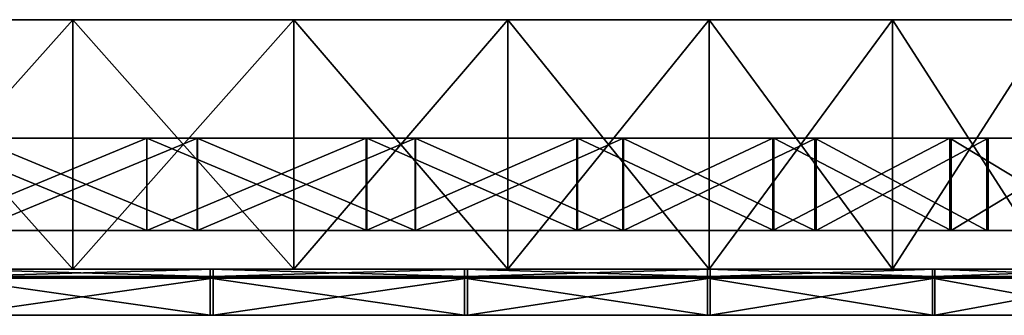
# Model space of a CAD drawing. Header units: millimetres. Extents: x 0 to 349, y 0 to 32.
# Tile 3 of 4: x 175 to 282, y 0 to 32. Entities that reach past the tile are written whole.
import ezdxf

# ---------------------------------------------------------------- set-up
doc = ezdxf.new("R2010")
doc.units = ezdxf.units.MM
doc.header["$LTSCALE"] = 25.4
doc.layers.get('0').update_dxf_attribs({"true_color": 0xff5454})

# ---------------------------------------------------------------- blocks, each defined once
blk = doc.blocks.new('RING-LED-L-MIRROR-10278.STL')
at = {"color": 250, "true_color": 0x262626}
mesh = blk.add_polyface(dxfattribs=at)
corners = [(-23.56, -0.2, -149.01), (24.55, -0.2, -147.07), (0.57, -0.2, -149.98), (-47.23, -0.2, -144.17), (47.76, -0.2, -140.35), (-69.82, -0.2, -135.61), (69.58, -0.2, -129.99), (-90.74, -0.2, -123.53), (89.46, -0.2, -116.27), (-109.45, -0.2, -108.25), (106.88, -0.2, -99.53), (-125.47, -0.2, -90.17), (121.39, -0.2, -80.22), (-138.38, -0.2, -69.75), (132.62, -0.2, -58.83), (-147.85, -0.2, -47.53), (140.27, -0.2, -35.92), (-153.63, -0.2, -24.08), (144.14, -0.2, -12.08), (-155.57, -0.2), (144.14, -0.2, 12.08), (-153.63, -0.2, 24.08), (140.27, -0.2, 35.92), (-147.85, -0.2, 47.53), (132.62, -0.2, 58.83), (-138.38, -0.2, 69.75), (121.39, -0.2, 80.22), (-125.47, -0.2, 90.17), (106.88, -0.2, 99.53), (-109.45, -0.2, 108.25), (89.46, -0.2, 116.27), (-90.74, -0.2, 123.53), (69.58, -0.2, 129.99), (-69.82, -0.2, 135.61), (47.76, -0.2, 140.35), (-47.23, -0.2, 144.17), (24.55, -0.2, 147.07), (-23.56, -0.2, 149.01), (0.57, -0.2, 149.98)]
mesh.append_faces([[corners[k] for k in face] for face in [(0, 1, 2), (36, 37, 38)]], dxfattribs={"vtx0": -1, "color": 250})
mesh.append_faces([[corners[k] for k in face] for face in [(1, 3, 4), (4, 5, 6), (6, 7, 8), (8, 9, 10), (10, 11, 12), (12, 13, 14), (14, 15, 16), (16, 17, 18), (18, 19, 20), (20, 21, 22), (22, 23, 24), (24, 25, 26), (26, 27, 28), (28, 29, 30), (30, 31, 32), (32, 33, 34), (34, 35, 36)]], dxfattribs={"vtx0": -1, "vtx1": -1, "color": 250})
mesh.append_faces([[corners[k] for k in face] for face in [(1, 0, 3), (4, 3, 5), (6, 5, 7), (8, 7, 9), (10, 9, 11), (12, 11, 13), (14, 13, 15), (16, 15, 17), (18, 17, 19), (20, 19, 21), (22, 21, 23), (24, 23, 25), (26, 25, 27), (28, 27, 29), (30, 29, 31), (32, 31, 33), (34, 33, 35), (36, 35, 37)]], dxfattribs={"vtx0": -1, "vtx2": -1, "color": 250})
mesh = blk.add_polyface(dxfattribs=at)
corners = [(0.57, -0.2, -149.98), (-23.56, -27.2, -149.01), (-23.56, -0.2, -149.01), (0.57, -27.2, -149.98)]
mesh.append_faces([[corners[k] for k in face] for face in [(0, 1, 2), (1, 0, 3)]], dxfattribs={"vtx0": -1, "color": 250})
mesh = blk.add_polyface(dxfattribs=at)
corners = [(0.57, -27.2, 149.98), (-23.56, -0.2, 149.01), (-23.56, -27.2, 149.01), (0.57, -0.2, 149.98)]
mesh.append_faces([[corners[k] for k in face] for face in [(0, 1, 2), (1, 0, 3)]], dxfattribs={"vtx0": -1, "color": 250})
mesh = blk.add_polyface(dxfattribs=at)
corners = [(24.55, -0.2, -147.07), (0.57, -27.2, -149.98), (0.57, -0.2, -149.98), (24.55, -27.2, -147.07)]
mesh.append_faces([[corners[k] for k in face] for face in [(0, 1, 2), (1, 0, 3)]], dxfattribs={"vtx0": -1, "color": 250})
mesh = blk.add_polyface(dxfattribs=at)
corners = [(24.55, -27.2, 147.07), (0.57, -0.2, 149.98), (0.57, -27.2, 149.98), (24.55, -0.2, 147.07)]
mesh.append_faces([[corners[k] for k in face] for face in [(0, 1, 2), (1, 0, 3)]], dxfattribs={"vtx0": -1, "color": 250})
mesh = blk.add_polyface(dxfattribs=at)
corners = [(47.76, -0.2, -140.35), (24.55, -27.2, -147.07), (24.55, -0.2, -147.07), (47.76, -27.2, -140.35)]
mesh.append_faces([[corners[k] for k in face] for face in [(0, 1, 2), (1, 0, 3)]], dxfattribs={"vtx0": -1, "color": 250})
mesh = blk.add_polyface(dxfattribs=at)
corners = [(47.76, -27.2, 140.35), (24.55, -0.2, 147.07), (24.55, -27.2, 147.07), (47.76, -0.2, 140.35)]
mesh.append_faces([[corners[k] for k in face] for face in [(0, 1, 2), (1, 0, 3)]], dxfattribs={"vtx0": -1, "color": 250})
mesh = blk.add_polyface(dxfattribs=at)
corners = [(69.58, -0.2, -129.99), (47.76, -27.2, -140.35), (47.76, -0.2, -140.35), (69.58, -27.2, -129.99)]
mesh.append_faces([[corners[k] for k in face] for face in [(0, 1, 2), (1, 0, 3)]], dxfattribs={"vtx0": -1, "color": 250})
mesh = blk.add_polyface(dxfattribs=at)
corners = [(69.58, -27.2, 129.99), (47.76, -0.2, 140.35), (47.76, -27.2, 140.35), (69.58, -0.2, 129.99)]
mesh.append_faces([[corners[k] for k in face] for face in [(0, 1, 2), (1, 0, 3)]], dxfattribs={"vtx0": -1, "color": 250})
mesh = blk.add_polyface(dxfattribs=at)
corners = [(89.46, -0.2, -116.27), (69.58, -27.2, -129.99), (69.58, -0.2, -129.99), (89.46, -27.2, -116.27)]
mesh.append_faces([[corners[k] for k in face] for face in [(0, 1, 2), (1, 0, 3)]], dxfattribs={"vtx0": -1, "color": 250})
mesh = blk.add_polyface(dxfattribs=at)
corners = [(89.46, -27.2, 116.27), (69.58, -0.2, 129.99), (69.58, -27.2, 129.99), (89.46, -0.2, 116.27)]
mesh.append_faces([[corners[k] for k in face] for face in [(0, 1, 2), (1, 0, 3)]], dxfattribs={"vtx0": -1, "color": 250})
mesh = blk.add_polyface(dxfattribs=at)
corners = [(106.88, -0.2, -99.53), (89.46, -27.2, -116.27), (89.46, -0.2, -116.27), (106.88, -27.2, -99.53)]
mesh.append_faces([[corners[k] for k in face] for face in [(0, 1, 2), (1, 0, 3)]], dxfattribs={"vtx0": -1, "color": 250})
mesh = blk.add_polyface(dxfattribs=at)
corners = [(106.88, -27.2, 99.53), (89.46, -0.2, 116.27), (89.46, -27.2, 116.27), (106.88, -0.2, 99.53)]
mesh.append_faces([[corners[k] for k in face] for face in [(0, 1, 2), (1, 0, 3)]], dxfattribs={"vtx0": -1, "color": 250})
at = {"color": 7, "true_color": 0xffffff}
mesh = blk.add_polyface(dxfattribs=at)
corners = [(-34.15, -13.03, -148.48), (-10.09, -13.03, -150.93), (-10.09, -13.03, -151.15), (-34.1, -13.03, -148.26), (-57.46, -13.03, -142), (-57.39, -13.03, -141.79), (-79.45, -13.03, -131.89), (-79.34, -13.03, -131.69), (-99.54, -13.03, -118.39), (-99.41, -13.03, -118.22), (-117.23, -13.03, -101.87), (-117.06, -13.03, -101.72), (-132.05, -13.03, -82.74), (-131.86, -13.03, -82.62), (-143.62, -13.03, -61.49), (-143.42, -13.03, -61.4), (-151.66, -13.03, -38.66), (-151.45, -13.03, -38.6), (-155.96, -13.03, -14.84), (-155.74, -13.03, -14.82), (-156.4, -13.03, 9.36), (-156.18, -13.03, 9.34), (-152.76, -13.03, 33.26), (-152.97, -13.03, 33.31), (-145.57, -13.03, 56.34), (-145.77, -13.03, 56.42), (-134.79, -13.03, 77.96), (-134.97, -13.03, 78.08), (-120.69, -13.03, 97.59), (-120.86, -13.03, 97.74), (-103.65, -13.03, 114.73), (-103.79, -13.03, 114.89), (-84.09, -13.03, 128.92), (-84.2, -13.03, 129.11), (-62.52, -13.03, 139.81), (-62.6, -13.03, 140.01), (-39.48, -13.03, 147.12), (-39.53, -13.03, 147.33), (-15.58, -13.03, 150.66), (-15.59, -13.03, 150.88), (103.42, -13.03, -104.62), (118.89, -13.03, -86.03), (103.57, -13.03, -104.77), (118.71, -13.03, -85.91), (131.02, -13.03, -65.09), (130.83, -13.03, -65), (139.66, -13.03, -42.48), (139.45, -13.03, -42.42), (144.58, -13.03, -18.79), (144.36, -13.03, -18.76), (145.65, -13.03, 5.39), (145.43, -13.03, 5.38), (142.64, -13.03, 29.39), (142.86, -13.03, 29.43), (136.06, -13.03, 52.64), (136.26, -13.03, 52.72), (125.85, -13.03, 74.54), (126.04, -13.03, 74.65), (112.27, -13.03, 94.54), (112.45, -13.03, 94.67), (95.69, -13.03, 112.11), (95.83, -13.03, 112.27), (76.51, -13.03, 126.81), (76.62, -13.03, 127), (55.23, -13.03, 138.26), (55.31, -13.03, 138.47), (32.39, -13.03, 146.18), (32.45, -13.03, 146.39), (8.59, -13.03, 150.34), (8.61, -13.03, 150.56), (14.08, -13.03, -149.95), (14.05, -13.03, -149.73), (37.75, -13.03, -144.91), (37.69, -13.03, -144.7), (60.31, -13.03, -136.16), (60.22, -13.03, -135.96), (81.19, -13.03, -123.92), (81.07, -13.03, -123.74), (99.85, -13.03, -108.51), (99.7, -13.03, -108.35)]
mesh.append_faces([[corners[k] for k in face] for face in [(40, 41, 42), (78, 77, 79)]], dxfattribs={"vtx0": -1, "color": 7})
mesh.append_faces([[corners[k] for k in face] for face in [(0, 1, 2), (1, 0, 3), (3, 4, 5), (5, 6, 7), (7, 8, 9), (9, 10, 11), (11, 12, 13), (13, 14, 15), (15, 16, 17), (17, 18, 19), (19, 20, 21), (21, 20, 22), (22, 23, 24), (24, 25, 26), (26, 27, 28), (28, 29, 30), (30, 31, 32), (32, 33, 34), (34, 35, 36), (36, 37, 38), (41, 43, 44), (44, 45, 46), (46, 47, 48), (48, 49, 50), (50, 52, 53), (53, 54, 55), (55, 56, 57), (57, 58, 59), (59, 60, 61), (61, 62, 63), (63, 64, 65), (65, 66, 67), (67, 68, 69), (69, 38, 39), (70, 71, 72), (72, 73, 74), (74, 75, 76), (76, 77, 78)]], dxfattribs={"vtx0": -1, "vtx1": -1, "color": 7})
mesh.append_faces([[corners[k] for k in face] for face in [(3, 0, 4), (5, 4, 6), (7, 6, 8), (9, 8, 10), (11, 10, 12), (13, 12, 14), (15, 14, 16), (17, 16, 18), (19, 18, 20), (22, 20, 23), (24, 23, 25), (26, 25, 27), (28, 27, 29), (30, 29, 31), (32, 31, 33), (34, 33, 35), (36, 35, 37), (38, 37, 39), (41, 40, 43), (44, 43, 45), (46, 45, 47), (48, 47, 49), (50, 49, 51), (50, 51, 52), (53, 52, 54), (55, 54, 56), (57, 56, 58), (59, 58, 60), (61, 60, 62), (63, 62, 64), (65, 64, 66), (67, 66, 68), (69, 68, 38), (1, 70, 2), (70, 1, 71), (72, 71, 73), (74, 73, 75), (76, 75, 77)]], dxfattribs={"vtx0": -1, "vtx2": -1, "color": 7})
mesh = blk.add_polyface(dxfattribs=at)
corners = [(8.61, -23.03, 150.56), (-15.59, -13.03, 150.88), (-15.59, -23.03, 150.88), (8.61, -13.03, 150.56)]
mesh.append_faces([[corners[k] for k in face] for face in [(0, 1, 2), (1, 0, 3)]], dxfattribs={"vtx0": -1, "color": 7})
mesh = blk.add_polyface(dxfattribs=at)
corners = [(8.59, -13.03, 150.34), (-15.58, -23.03, 150.66), (-15.58, -13.03, 150.66), (8.59, -23.03, 150.34)]
mesh.append_faces([[corners[k] for k in face] for face in [(0, 1, 2), (1, 0, 3)]], dxfattribs={"vtx0": -1, "color": 7})
mesh = blk.add_polyface(dxfattribs=at)
corners = [(14.08, -13.03, -149.95), (-10.09, -23.03, -151.15), (-10.09, -13.03, -151.15), (14.08, -23.03, -149.95)]
mesh.append_faces([[corners[k] for k in face] for face in [(0, 1, 2), (1, 0, 3)]], dxfattribs={"vtx0": -1, "color": 7})
mesh = blk.add_polyface(dxfattribs=at)
corners = [(14.05, -23.03, -149.73), (-10.09, -13.03, -150.93), (-10.09, -23.03, -150.93), (14.05, -13.03, -149.73)]
mesh.append_faces([[corners[k] for k in face] for face in [(0, 1, 2), (1, 0, 3)]], dxfattribs={"vtx0": -1, "color": 7})
mesh = blk.add_polyface(dxfattribs=at)
corners = [(32.39, -13.03, 146.18), (8.59, -23.03, 150.34), (8.59, -13.03, 150.34), (32.39, -23.03, 146.18)]
mesh.append_faces([[corners[k] for k in face] for face in [(0, 1, 2), (1, 0, 3)]], dxfattribs={"vtx0": -1, "color": 7})
mesh = blk.add_polyface(dxfattribs=at)
corners = [(32.45, -23.03, 146.39), (8.61, -13.03, 150.56), (8.61, -23.03, 150.56), (32.45, -13.03, 146.39)]
mesh.append_faces([[corners[k] for k in face] for face in [(0, 1, 2), (1, 0, 3)]], dxfattribs={"vtx0": -1, "color": 7})
mesh = blk.add_polyface(dxfattribs=at)
corners = [(37.69, -23.03, -144.7), (14.05, -13.03, -149.73), (14.05, -23.03, -149.73), (37.69, -13.03, -144.7)]
mesh.append_faces([[corners[k] for k in face] for face in [(0, 1, 2), (1, 0, 3)]], dxfattribs={"vtx0": -1, "color": 7})
mesh = blk.add_polyface(dxfattribs=at)
corners = [(37.75, -13.03, -144.91), (14.08, -23.03, -149.95), (14.08, -13.03, -149.95), (37.75, -23.03, -144.91)]
mesh.append_faces([[corners[k] for k in face] for face in [(0, 1, 2), (1, 0, 3)]], dxfattribs={"vtx0": -1, "color": 7})
mesh = blk.add_polyface(dxfattribs=at)
corners = [(55.23, -13.03, 138.26), (32.39, -23.03, 146.18), (32.39, -13.03, 146.18), (55.23, -23.03, 138.26)]
mesh.append_faces([[corners[k] for k in face] for face in [(0, 1, 2), (1, 0, 3)]], dxfattribs={"vtx0": -1, "color": 7})
mesh = blk.add_polyface(dxfattribs=at)
corners = [(55.31, -23.03, 138.47), (32.45, -13.03, 146.39), (32.45, -23.03, 146.39), (55.31, -13.03, 138.47)]
mesh.append_faces([[corners[k] for k in face] for face in [(0, 1, 2), (1, 0, 3)]], dxfattribs={"vtx0": -1, "color": 7})
mesh = blk.add_polyface(dxfattribs=at)
corners = [(60.22, -23.03, -135.96), (37.69, -13.03, -144.7), (37.69, -23.03, -144.7), (60.22, -13.03, -135.96)]
mesh.append_faces([[corners[k] for k in face] for face in [(0, 1, 2), (1, 0, 3)]], dxfattribs={"vtx0": -1, "color": 7})
mesh = blk.add_polyface(dxfattribs=at)
corners = [(60.31, -13.03, -136.16), (37.75, -23.03, -144.91), (37.75, -13.03, -144.91), (60.31, -23.03, -136.16)]
mesh.append_faces([[corners[k] for k in face] for face in [(0, 1, 2), (1, 0, 3)]], dxfattribs={"vtx0": -1, "color": 7})
mesh = blk.add_polyface(dxfattribs=at)
corners = [(76.51, -13.03, 126.81), (55.23, -23.03, 138.26), (55.23, -13.03, 138.26), (76.51, -23.03, 126.81)]
mesh.append_faces([[corners[k] for k in face] for face in [(0, 1, 2), (1, 0, 3)]], dxfattribs={"vtx0": -1, "color": 7})
mesh = blk.add_polyface(dxfattribs=at)
corners = [(76.62, -23.03, 127), (55.31, -13.03, 138.47), (55.31, -23.03, 138.47), (76.62, -13.03, 127)]
mesh.append_faces([[corners[k] for k in face] for face in [(0, 1, 2), (1, 0, 3)]], dxfattribs={"vtx0": -1, "color": 7})
mesh = blk.add_polyface(dxfattribs=at)
corners = [(81.07, -23.03, -123.74), (60.22, -13.03, -135.96), (60.22, -23.03, -135.96), (81.07, -13.03, -123.74)]
mesh.append_faces([[corners[k] for k in face] for face in [(0, 1, 2), (1, 0, 3)]], dxfattribs={"vtx0": -1, "color": 7})
mesh = blk.add_polyface(dxfattribs=at)
corners = [(81.19, -13.03, -123.92), (60.31, -23.03, -136.16), (60.31, -13.03, -136.16), (81.19, -23.03, -123.92)]
mesh.append_faces([[corners[k] for k in face] for face in [(0, 1, 2), (1, 0, 3)]], dxfattribs={"vtx0": -1, "color": 7})
mesh = blk.add_polyface(dxfattribs=at)
corners = [(95.69, -13.03, 112.11), (76.51, -23.03, 126.81), (76.51, -13.03, 126.81), (95.69, -23.03, 112.11)]
mesh.append_faces([[corners[k] for k in face] for face in [(0, 1, 2), (1, 0, 3)]], dxfattribs={"vtx0": -1, "color": 7})
mesh = blk.add_polyface(dxfattribs=at)
corners = [(95.83, -23.03, 112.27), (76.62, -13.03, 127), (76.62, -23.03, 127), (95.83, -13.03, 112.27)]
mesh.append_faces([[corners[k] for k in face] for face in [(0, 1, 2), (1, 0, 3)]], dxfattribs={"vtx0": -1, "color": 7})
mesh = blk.add_polyface(dxfattribs=at)
corners = [(99.7, -23.03, -108.35), (81.07, -13.03, -123.74), (81.07, -23.03, -123.74), (99.7, -13.03, -108.35)]
mesh.append_faces([[corners[k] for k in face] for face in [(0, 1, 2), (1, 0, 3)]], dxfattribs={"vtx0": -1, "color": 7})
mesh = blk.add_polyface(dxfattribs=at)
corners = [(99.85, -13.03, -108.51), (81.19, -23.03, -123.92), (81.19, -13.03, -123.92), (99.85, -23.03, -108.51)]
mesh.append_faces([[corners[k] for k in face] for face in [(0, 1, 2), (1, 0, 3)]], dxfattribs={"vtx0": -1, "color": 7})
mesh = blk.add_polyface(dxfattribs=at)
corners = [(95.69, -13.03, 112.11), (112.27, -23.03, 94.54), (95.69, -23.03, 112.11), (112.27, -13.03, 94.54)]
mesh.append_faces([[corners[k] for k in face] for face in [(0, 1, 2), (1, 0, 3)]], dxfattribs={"vtx0": -1, "color": 7})
mesh = blk.add_polyface(dxfattribs=at)
corners = [(112.45, -13.03, 94.67), (95.83, -23.03, 112.27), (112.45, -23.03, 94.67), (95.83, -13.03, 112.27)]
mesh.append_faces([[corners[k] for k in face] for face in [(0, 1, 2), (1, 0, 3)]], dxfattribs={"vtx0": -1, "color": 7})
mesh = blk.add_polyface(dxfattribs=at)
corners = [(99.85, -13.03, -108.51), (99.7, -23.03, -108.35), (99.85, -23.03, -108.51), (99.7, -13.03, -108.35)]
mesh.append_faces([[corners[k] for k in face] for face in [(0, 1, 2), (1, 0, 3)]], dxfattribs={"vtx0": -1, "color": 7})
mesh = blk.add_polyface(dxfattribs=at)
corners = [(14.08, -23.03, -149.95), (-10.09, -23.03, -150.93), (-10.09, -23.03, -151.15), (14.05, -23.03, -149.73), (37.75, -23.03, -144.91), (37.69, -23.03, -144.7), (60.31, -23.03, -136.16), (60.22, -23.03, -135.96), (81.19, -23.03, -123.92), (81.07, -23.03, -123.74), (99.85, -23.03, -108.51), (99.7, -23.03, -108.35), (118.89, -23.03, -86.03), (103.42, -23.03, -104.62), (103.57, -23.03, -104.77), (118.71, -23.03, -85.91), (131.02, -23.03, -65.09), (130.83, -23.03, -65), (139.66, -23.03, -42.48), (139.45, -23.03, -42.42), (144.58, -23.03, -18.79), (144.36, -23.03, -18.76), (145.65, -23.03, 5.39), (145.43, -23.03, 5.38), (142.64, -23.03, 29.39), (142.86, -23.03, 29.43), (136.06, -23.03, 52.64), (136.26, -23.03, 52.72), (125.85, -23.03, 74.54), (126.04, -23.03, 74.65), (112.27, -23.03, 94.54), (112.45, -23.03, 94.67), (95.69, -23.03, 112.11), (95.83, -23.03, 112.27), (76.51, -23.03, 126.81), (76.62, -23.03, 127), (55.23, -23.03, 138.26), (55.31, -23.03, 138.47), (32.39, -23.03, 146.18), (32.45, -23.03, 146.39), (8.59, -23.03, 150.34), (8.61, -23.03, 150.56), (-15.58, -23.03, 150.66), (-15.59, -23.03, 150.88), (-34.15, -23.03, -148.48), (-34.1, -23.03, -148.26), (-57.46, -23.03, -142), (-57.39, -23.03, -141.79), (-79.45, -23.03, -131.89), (-79.34, -23.03, -131.69), (-99.54, -23.03, -118.39), (-99.41, -23.03, -118.22), (-117.23, -23.03, -101.87), (-117.06, -23.03, -101.72), (-132.05, -23.03, -82.74), (-131.86, -23.03, -82.62), (-143.62, -23.03, -61.49), (-143.42, -23.03, -61.4), (-151.66, -23.03, -38.66), (-151.45, -23.03, -38.6), (-155.96, -23.03, -14.84), (-155.74, -23.03, -14.82), (-156.4, -23.03, 9.36), (-156.18, -23.03, 9.34), (-152.76, -23.03, 33.26), (-152.97, -23.03, 33.31), (-145.57, -23.03, 56.34), (-145.77, -23.03, 56.42), (-134.79, -23.03, 77.96), (-134.97, -23.03, 78.08), (-120.69, -23.03, 97.59), (-120.86, -23.03, 97.74), (-103.65, -23.03, 114.73), (-103.79, -23.03, 114.89), (-84.09, -23.03, 128.92), (-84.2, -23.03, 129.11), (-62.52, -23.03, 139.81), (-62.6, -23.03, 140.01), (-39.48, -23.03, 147.12), (-39.53, -23.03, 147.33)]
mesh.append_faces([[corners[k] for k in face] for face in [(9, 10, 11), (12, 13, 14)]], dxfattribs={"vtx0": -1, "color": 7})
mesh.append_faces([[corners[k] for k in face] for face in [(0, 1, 2), (1, 0, 3), (3, 4, 5), (5, 6, 7), (7, 8, 9), (13, 12, 15), (15, 16, 17), (17, 18, 19), (19, 20, 21), (21, 22, 23), (23, 22, 24), (24, 25, 26), (26, 27, 28), (28, 29, 30), (30, 31, 32), (32, 33, 34), (34, 35, 36), (36, 37, 38), (38, 39, 40), (40, 41, 42), (44, 45, 46), (46, 47, 48), (48, 49, 50), (50, 51, 52), (52, 53, 54), (54, 55, 56), (56, 57, 58), (58, 59, 60), (60, 61, 62), (62, 64, 65), (65, 66, 67), (67, 68, 69), (69, 70, 71), (71, 72, 73), (73, 74, 75), (75, 76, 77), (77, 78, 79), (79, 42, 43)]], dxfattribs={"vtx0": -1, "vtx1": -1, "color": 7})
mesh.append_faces([[corners[k] for k in face] for face in [(3, 0, 4), (5, 4, 6), (7, 6, 8), (9, 8, 10), (15, 12, 16), (17, 16, 18), (19, 18, 20), (21, 20, 22), (24, 22, 25), (26, 25, 27), (28, 27, 29), (30, 29, 31), (32, 31, 33), (34, 33, 35), (36, 35, 37), (38, 37, 39), (40, 39, 41), (42, 41, 43), (1, 44, 2), (44, 1, 45), (46, 45, 47), (48, 47, 49), (50, 49, 51), (52, 51, 53), (54, 53, 55), (56, 55, 57), (58, 57, 59), (60, 59, 61), (62, 61, 63), (62, 63, 64), (65, 64, 66), (67, 66, 68), (69, 68, 70), (71, 70, 72), (73, 72, 74), (75, 74, 76), (77, 76, 78), (79, 78, 42)]], dxfattribs={"vtx0": -1, "vtx2": -1, "color": 7})
at = {"color": 250, "true_color": 0x262626}
mesh = blk.add_polyface(dxfattribs=at)
corners = [(-40.32, -27.2, -171.49), (15.78, -27.2, -173.71), (-12.36, -27.2, -174.86), (43.37, -27.2, -168.05), (-67.38, -27.2, -163.68), (69.69, -27.2, -158.04), (-92.83, -27.2, -151.63), (94.07, -27.2, -143.93), (-116.03, -27.2, -135.65), (115.87, -27.2, -126.1), (-136.36, -27.2, -116.16), (134.53, -27.2, -105.01), (-153.29, -27.2, -93.66), (149.56, -27.2, -81.19), (-166.41, -27.2, -68.74), (160.57, -27.2, -55.27), (-175.35, -27.2, -42.03), (167.29, -27.2, -27.92), (-179.89, -27.2, -14.24), (169.53, -27.2, 0.16), (-179.91, -27.2, 13.93), (167.24, -27.2, 28.23), (-175.42, -27.2, 41.73), (160.47, -27.2, 55.56), (-166.53, -27.2, 68.45), (149.41, -27.2, 81.46), (-160.5, -27.2, 81.19), (-153.46, -27.2, 93.4), (134.34, -27.2, 105.25), (-136.56, -27.2, 115.93), (115.64, -27.2, 126.32), (-116.27, -27.2, 135.46), (93.81, -27.2, 144.11), (-93.11, -27.2, 151.48), (69.41, -27.2, 158.17), (-67.67, -27.2, 163.57), (43.07, -27.2, 168.13), (-40.63, -27.2, 171.43), (15.47, -27.2, 173.74), (-12.67, -27.2, 174.85)]
mesh.append_faces([[corners[k] for k in face] for face in [(0, 1, 2), (38, 37, 39)]], dxfattribs={"vtx0": -1, "color": 250})
mesh.append_faces([[corners[k] for k in face] for face in [(1, 0, 3), (3, 4, 5), (5, 6, 7), (7, 8, 9), (9, 10, 11), (11, 12, 13), (13, 14, 15), (15, 16, 17), (17, 18, 19), (19, 20, 21), (21, 22, 23), (23, 24, 25), (25, 27, 28), (28, 29, 30), (30, 31, 32), (32, 33, 34), (34, 35, 36), (36, 37, 38)]], dxfattribs={"vtx0": -1, "vtx1": -1, "color": 250})
mesh.append_faces([[corners[k] for k in face] for face in [(3, 0, 4), (5, 4, 6), (7, 6, 8), (9, 8, 10), (11, 10, 12), (13, 12, 14), (15, 14, 16), (17, 16, 18), (19, 18, 20), (21, 20, 22), (23, 22, 24), (25, 24, 26), (25, 26, 27), (28, 27, 29), (30, 29, 31), (32, 31, 33), (34, 33, 35), (36, 35, 37)]], dxfattribs={"vtx0": -1, "vtx2": -1, "color": 250})
mesh = blk.add_polyface(dxfattribs=at)
corners = [(24.55, -27.2, -147.07), (-23.56, -27.2, -149.01), (0.57, -27.2, -149.98), (-47.23, -27.2, -144.17), (47.76, -27.2, -140.35), (-69.82, -27.2, -135.61), (69.58, -27.2, -129.99), (-90.74, -27.2, -123.53), (89.46, -27.2, -116.27), (-109.45, -27.2, -108.25), (106.88, -27.2, -99.53), (-125.47, -27.2, -90.17), (121.39, -27.2, -80.22), (-138.38, -27.2, -69.75), (132.62, -27.2, -58.83), (-147.85, -27.2, -47.53), (140.27, -27.2, -35.92), (-153.63, -27.2, -24.08), (144.14, -27.2, -12.08), (-155.57, -27.2), (144.14, -27.2, 12.08), (-153.63, -27.2, 24.08), (140.27, -27.2, 35.92), (-147.85, -27.2, 47.53), (132.62, -27.2, 58.83), (-138.38, -27.2, 69.75), (121.39, -27.2, 80.22), (-125.47, -27.2, 90.17), (106.88, -27.2, 99.53), (-109.45, -27.2, 108.25), (89.46, -27.2, 116.27), (-90.74, -27.2, 123.53), (69.58, -27.2, 129.99), (-69.82, -27.2, 135.61), (47.76, -27.2, 140.35), (-47.23, -27.2, 144.17), (24.55, -27.2, 147.07), (-23.56, -27.2, 149.01), (0.57, -27.2, 149.98)]
mesh.append_faces([[corners[k] for k in face] for face in [(0, 1, 2), (37, 36, 38)]], dxfattribs={"vtx0": -1, "color": 250})
mesh.append_faces([[corners[k] for k in face] for face in [(1, 0, 3), (3, 4, 5), (5, 6, 7), (7, 8, 9), (9, 10, 11), (11, 12, 13), (13, 14, 15), (15, 16, 17), (17, 18, 19), (19, 20, 21), (21, 22, 23), (23, 24, 25), (25, 26, 27), (27, 28, 29), (29, 30, 31), (31, 32, 33), (33, 34, 35), (35, 36, 37)]], dxfattribs={"vtx0": -1, "vtx1": -1, "color": 250})
mesh.append_faces([[corners[k] for k in face] for face in [(3, 0, 4), (5, 4, 6), (7, 6, 8), (9, 8, 10), (11, 10, 12), (13, 12, 14), (15, 14, 16), (17, 16, 18), (19, 18, 20), (21, 20, 22), (23, 22, 24), (25, 24, 26), (27, 26, 28), (29, 28, 30), (31, 30, 32), (33, 32, 34), (35, 34, 36)]], dxfattribs={"vtx0": -1, "vtx2": -1, "color": 250})
mesh = blk.add_polyface(dxfattribs=at)
corners = [(15.47, -28, 173.74), (-12.67, -27.2, 174.85), (-12.67, -28, 174.85), (15.47, -27.2, 173.74)]
mesh.append_faces([[corners[k] for k in face] for face in [(0, 1, 2), (1, 0, 3)]], dxfattribs={"vtx0": -1, "color": 250})
mesh = blk.add_polyface(dxfattribs=at)
corners = [(15.78, -27.2, -173.71), (-12.36, -28, -174.86), (-12.36, -27.2, -174.86), (15.78, -28, -173.71)]
mesh.append_faces([[corners[k] for k in face] for face in [(0, 1, 2), (1, 0, 3)]], dxfattribs={"vtx0": -1, "color": 250})
mesh = blk.add_polyface(dxfattribs=at)
corners = [(43.07, -28, 168.13), (15.47, -27.2, 173.74), (15.47, -28, 173.74), (43.07, -27.2, 168.13)]
mesh.append_faces([[corners[k] for k in face] for face in [(0, 1, 2), (1, 0, 3)]], dxfattribs={"vtx0": -1, "color": 250})
mesh = blk.add_polyface(dxfattribs=at)
corners = [(43.37, -27.2, -168.05), (15.78, -28, -173.71), (15.78, -27.2, -173.71), (43.37, -28, -168.05)]
mesh.append_faces([[corners[k] for k in face] for face in [(0, 1, 2), (1, 0, 3)]], dxfattribs={"vtx0": -1, "color": 250})
mesh = blk.add_polyface(dxfattribs=at)
corners = [(69.41, -28, 158.17), (43.07, -27.2, 168.13), (43.07, -28, 168.13), (69.41, -27.2, 158.17)]
mesh.append_faces([[corners[k] for k in face] for face in [(0, 1, 2), (1, 0, 3)]], dxfattribs={"vtx0": -1, "color": 250})
mesh = blk.add_polyface(dxfattribs=at)
corners = [(69.69, -27.2, -158.04), (43.37, -28, -168.05), (43.37, -27.2, -168.05), (69.69, -28, -158.04)]
mesh.append_faces([[corners[k] for k in face] for face in [(0, 1, 2), (1, 0, 3)]], dxfattribs={"vtx0": -1, "color": 250})
mesh = blk.add_polyface(dxfattribs=at)
corners = [(93.81, -28, 144.11), (69.41, -27.2, 158.17), (69.41, -28, 158.17), (93.81, -27.2, 144.11)]
mesh.append_faces([[corners[k] for k in face] for face in [(0, 1, 2), (1, 0, 3)]], dxfattribs={"vtx0": -1, "color": 250})
mesh = blk.add_polyface(dxfattribs=at)
corners = [(94.07, -27.2, -143.93), (69.69, -28, -158.04), (69.69, -27.2, -158.04), (94.07, -28, -143.93)]
mesh.append_faces([[corners[k] for k in face] for face in [(0, 1, 2), (1, 0, 3)]], dxfattribs={"vtx0": -1, "color": 250})
mesh = blk.add_polyface(dxfattribs=at)
corners = [(115.64, -28, 126.32), (93.81, -27.2, 144.11), (93.81, -28, 144.11), (115.64, -27.2, 126.32)]
mesh.append_faces([[corners[k] for k in face] for face in [(0, 1, 2), (1, 0, 3)]], dxfattribs={"vtx0": -1, "color": 250})
mesh = blk.add_polyface(dxfattribs=at)
corners = [(115.87, -27.2, -126.1), (94.07, -28, -143.93), (94.07, -27.2, -143.93), (115.87, -28, -126.1)]
mesh.append_faces([[corners[k] for k in face] for face in [(0, 1, 2), (1, 0, 3)]], dxfattribs={"vtx0": -1, "color": 250})
mesh = blk.add_polyface(dxfattribs=at)
corners = [(15.78, -28, -173.71), (-40.32, -28, -171.49), (-12.36, -28, -174.86), (43.37, -28, -168.05), (-67.38, -28, -163.68), (69.69, -28, -158.04), (-92.83, -28, -151.63), (94.07, -28, -143.93), (-116.03, -28, -135.65), (115.87, -28, -126.1), (-136.36, -28, -116.16), (134.53, -28, -105.01), (-153.29, -28, -93.66), (149.56, -28, -81.19), (-166.41, -28, -68.74), (160.57, -28, -55.27), (-175.35, -28, -42.03), (167.29, -28, -27.92), (-179.89, -28, -14.24), (169.53, -28, 0.16), (-179.91, -28, 13.93), (167.24, -28, 28.23), (-175.42, -28, 41.73), (160.47, -28, 55.56), (-166.53, -28, 68.45), (149.41, -28, 81.46), (-160.5, -28, 81.19), (-153.46, -28, 93.4), (134.34, -28, 105.25), (-136.56, -28, 115.93), (115.64, -28, 126.32), (-116.27, -28, 135.46), (93.81, -28, 144.11), (-93.11, -28, 151.48), (69.41, -28, 158.17), (-67.67, -28, 163.57), (43.07, -28, 168.13), (-40.63, -28, 171.43), (15.47, -28, 173.74), (-12.67, -28, 174.85)]
mesh.append_faces([[corners[k] for k in face] for face in [(0, 1, 2), (37, 38, 39)]], dxfattribs={"vtx0": -1, "color": 250})
mesh.append_faces([[corners[k] for k in face] for face in [(1, 3, 4), (4, 5, 6), (6, 7, 8), (8, 9, 10), (10, 11, 12), (12, 13, 14), (14, 15, 16), (16, 17, 18), (18, 19, 20), (20, 21, 22), (22, 23, 24), (24, 25, 26), (26, 25, 27), (27, 28, 29), (29, 30, 31), (31, 32, 33), (33, 34, 35), (35, 36, 37)]], dxfattribs={"vtx0": -1, "vtx1": -1, "color": 250})
mesh.append_faces([[corners[k] for k in face] for face in [(1, 0, 3), (4, 3, 5), (6, 5, 7), (8, 7, 9), (10, 9, 11), (12, 11, 13), (14, 13, 15), (16, 15, 17), (18, 17, 19), (20, 19, 21), (22, 21, 23), (24, 23, 25), (27, 25, 28), (29, 28, 30), (31, 30, 32), (33, 32, 34), (35, 34, 36), (37, 36, 38)]], dxfattribs={"vtx0": -1, "vtx2": -1, "color": 250})
at = {"color": 8, "true_color": 0x7c7b7b}
mesh = blk.add_polyface(dxfattribs=at)
corners = [(-40.32, -28.2, -171.49), (15.78, -28.2, -173.71), (-12.36, -28.2, -174.86), (43.37, -28.2, -168.05), (-67.38, -28.2, -163.68), (69.69, -28.2, -158.04), (-92.83, -28.2, -151.63), (94.07, -28.2, -143.93), (-116.03, -28.2, -135.65), (115.87, -28.2, -126.1), (-136.36, -28.2, -116.16), (134.53, -28.2, -105.01), (-153.29, -28.2, -93.66), (149.56, -28.2, -81.19), (-166.41, -28.2, -68.74), (160.57, -28.2, -55.27), (-175.35, -28.2, -42.03), (167.29, -28.2, -27.92), (-179.89, -28.2, -14.24), (169.53, -28.2, 0.16), (-179.91, -28.2, 13.93), (167.24, -28.2, 28.23), (-175.42, -28.2, 41.73), (160.47, -28.2, 55.56), (-166.53, -28.2, 68.45), (149.41, -28.2, 81.46), (-160.5, -28.2, 81.19), (-153.46, -28.2, 93.4), (134.34, -28.2, 105.25), (-136.56, -28.2, 115.93), (115.64, -28.2, 126.32), (-116.27, -28.2, 135.46), (93.81, -28.2, 144.11), (-93.11, -28.2, 151.48), (69.41, -28.2, 158.17), (-67.67, -28.2, 163.57), (43.07, -28.2, 168.13), (-40.63, -28.2, 171.43), (15.47, -28.2, 173.74), (-12.67, -28.2, 174.85)]
mesh.append_faces([[corners[k] for k in face] for face in [(0, 1, 2), (38, 37, 39)]], dxfattribs={"vtx0": -1, "color": 8})
mesh.append_faces([[corners[k] for k in face] for face in [(1, 0, 3), (3, 4, 5), (5, 6, 7), (7, 8, 9), (9, 10, 11), (11, 12, 13), (13, 14, 15), (15, 16, 17), (17, 18, 19), (19, 20, 21), (21, 22, 23), (23, 24, 25), (25, 27, 28), (28, 29, 30), (30, 31, 32), (32, 33, 34), (34, 35, 36), (36, 37, 38)]], dxfattribs={"vtx0": -1, "vtx1": -1, "color": 8})
mesh.append_faces([[corners[k] for k in face] for face in [(3, 0, 4), (5, 4, 6), (7, 6, 8), (9, 8, 10), (11, 10, 12), (13, 12, 14), (15, 14, 16), (17, 16, 18), (19, 18, 20), (21, 20, 22), (23, 22, 24), (25, 24, 26), (25, 26, 27), (28, 27, 29), (30, 29, 31), (32, 31, 33), (34, 33, 35), (36, 35, 37)]], dxfattribs={"vtx0": -1, "vtx2": -1, "color": 8})
mesh = blk.add_polyface(dxfattribs=at)
corners = [(15.47, -32.2, 173.74), (-12.67, -28.2, 174.85), (-12.67, -32.2, 174.85), (15.47, -28.2, 173.74)]
mesh.append_faces([[corners[k] for k in face] for face in [(0, 1, 2), (1, 0, 3)]], dxfattribs={"vtx0": -1, "color": 8})
mesh = blk.add_polyface(dxfattribs=at)
corners = [(15.78, -28.2, -173.71), (-12.36, -32.2, -174.86), (-12.36, -28.2, -174.86), (15.78, -32.2, -173.71)]
mesh.append_faces([[corners[k] for k in face] for face in [(0, 1, 2), (1, 0, 3)]], dxfattribs={"vtx0": -1, "color": 8})
mesh = blk.add_polyface(dxfattribs=at)
corners = [(43.07, -32.2, 168.13), (15.47, -28.2, 173.74), (15.47, -32.2, 173.74), (43.07, -28.2, 168.13)]
mesh.append_faces([[corners[k] for k in face] for face in [(0, 1, 2), (1, 0, 3)]], dxfattribs={"vtx0": -1, "color": 8})
mesh = blk.add_polyface(dxfattribs=at)
corners = [(43.37, -28.2, -168.05), (15.78, -32.2, -173.71), (15.78, -28.2, -173.71), (43.37, -32.2, -168.05)]
mesh.append_faces([[corners[k] for k in face] for face in [(0, 1, 2), (1, 0, 3)]], dxfattribs={"vtx0": -1, "color": 8})
mesh = blk.add_polyface(dxfattribs=at)
corners = [(69.41, -32.2, 158.17), (43.07, -28.2, 168.13), (43.07, -32.2, 168.13), (69.41, -28.2, 158.17)]
mesh.append_faces([[corners[k] for k in face] for face in [(0, 1, 2), (1, 0, 3)]], dxfattribs={"vtx0": -1, "color": 8})
mesh = blk.add_polyface(dxfattribs=at)
corners = [(69.69, -28.2, -158.04), (43.37, -32.2, -168.05), (43.37, -28.2, -168.05), (69.69, -32.2, -158.04)]
mesh.append_faces([[corners[k] for k in face] for face in [(0, 1, 2), (1, 0, 3)]], dxfattribs={"vtx0": -1, "color": 8})
mesh = blk.add_polyface(dxfattribs=at)
corners = [(93.81, -32.2, 144.11), (69.41, -28.2, 158.17), (69.41, -32.2, 158.17), (93.81, -28.2, 144.11)]
mesh.append_faces([[corners[k] for k in face] for face in [(0, 1, 2), (1, 0, 3)]], dxfattribs={"vtx0": -1, "color": 8})
mesh = blk.add_polyface(dxfattribs=at)
corners = [(94.07, -28.2, -143.93), (69.69, -32.2, -158.04), (69.69, -28.2, -158.04), (94.07, -32.2, -143.93)]
mesh.append_faces([[corners[k] for k in face] for face in [(0, 1, 2), (1, 0, 3)]], dxfattribs={"vtx0": -1, "color": 8})
mesh = blk.add_polyface(dxfattribs=at)
corners = [(115.64, -32.2, 126.32), (93.81, -28.2, 144.11), (93.81, -32.2, 144.11), (115.64, -28.2, 126.32)]
mesh.append_faces([[corners[k] for k in face] for face in [(0, 1, 2), (1, 0, 3)]], dxfattribs={"vtx0": -1, "color": 8})
mesh = blk.add_polyface(dxfattribs=at)
corners = [(115.87, -28.2, -126.1), (94.07, -32.2, -143.93), (94.07, -28.2, -143.93), (115.87, -32.2, -126.1)]
mesh.append_faces([[corners[k] for k in face] for face in [(0, 1, 2), (1, 0, 3)]], dxfattribs={"vtx0": -1, "color": 8})
mesh = blk.add_polyface(dxfattribs=at)
corners = [(15.78, -32.2, -173.71), (-40.32, -32.2, -171.49), (-12.36, -32.2, -174.86), (43.37, -32.2, -168.05), (-67.38, -32.2, -163.68), (69.69, -32.2, -158.04), (-92.83, -32.2, -151.63), (94.07, -32.2, -143.93), (-116.03, -32.2, -135.65), (115.87, -32.2, -126.1), (-136.36, -32.2, -116.16), (134.53, -32.2, -105.01), (-153.29, -32.2, -93.66), (149.56, -32.2, -81.19), (-166.41, -32.2, -68.74), (160.57, -32.2, -55.27), (-175.35, -32.2, -42.03), (167.29, -32.2, -27.92), (-179.89, -32.2, -14.24), (169.53, -32.2, 0.16), (-179.91, -32.2, 13.93), (167.24, -32.2, 28.23), (-175.42, -32.2, 41.73), (160.47, -32.2, 55.56), (-166.53, -32.2, 68.45), (149.41, -32.2, 81.46), (-160.5, -32.2, 81.19), (-153.46, -32.2, 93.4), (134.34, -32.2, 105.25), (-136.56, -32.2, 115.93), (115.64, -32.2, 126.32), (-116.27, -32.2, 135.46), (93.81, -32.2, 144.11), (-93.11, -32.2, 151.48), (69.41, -32.2, 158.17), (-67.67, -32.2, 163.57), (43.07, -32.2, 168.13), (-40.63, -32.2, 171.43), (15.47, -32.2, 173.74), (-12.67, -32.2, 174.85)]
mesh.append_faces([[corners[k] for k in face] for face in [(0, 1, 2), (37, 38, 39)]], dxfattribs={"vtx0": -1, "color": 8})
mesh.append_faces([[corners[k] for k in face] for face in [(1, 3, 4), (4, 5, 6), (6, 7, 8), (8, 9, 10), (10, 11, 12), (12, 13, 14), (14, 15, 16), (16, 17, 18), (18, 19, 20), (20, 21, 22), (22, 23, 24), (24, 25, 26), (26, 25, 27), (27, 28, 29), (29, 30, 31), (31, 32, 33), (33, 34, 35), (35, 36, 37)]], dxfattribs={"vtx0": -1, "vtx1": -1, "color": 8})
mesh.append_faces([[corners[k] for k in face] for face in [(1, 0, 3), (4, 3, 5), (6, 5, 7), (8, 7, 9), (10, 9, 11), (12, 11, 13), (14, 13, 15), (16, 15, 17), (18, 17, 19), (20, 19, 21), (22, 21, 23), (24, 23, 25), (27, 25, 28), (29, 28, 30), (31, 30, 32), (33, 32, 34), (35, 34, 36), (37, 36, 38)]], dxfattribs={"vtx0": -1, "vtx2": -1, "color": 8})

msp = doc.modelspace()

# ---------------------------------------------------------------- block references
at = {"color": 0}
msp.add_blockref('RING-LED-L-MIRROR-10278.STL', (179.91, 32.2, 174.86), dxfattribs=at)

doc.saveas('drawing.dxf')
